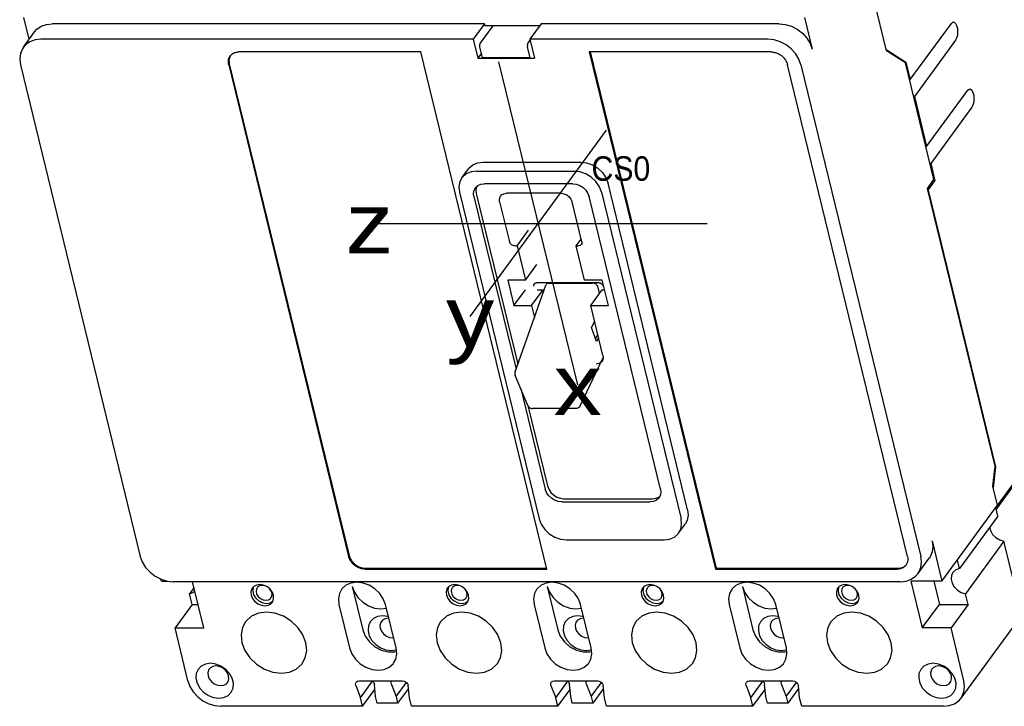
# Model space of a CAD drawing. Extents: x 0 to 34, y 0 to 22.
# Tile 3 of 5: x 23.3 to 29.6, y 12.7 to 17. Entities that reach past the tile are written whole.
import ezdxf
from ezdxf.enums import TextEntityAlignment as Align

# ---------------------------------------------------------------- set-up
doc = ezdxf.new("R2010")
doc.units = 0
doc.header["$LTSCALE"] = 1.87
doc.layers.get('0').update_dxf_attribs({"linetype": 'CONTINUOUS'})
doc.styles.add('TEXTSTYLE_0', font='txt', dxfattribs={"width": 0.8})

msp = doc.modelspace()

# ---------------------------------------------------------------- linework, layer by layer
at = {"color": 6, "linetype": 'CONTINUOUS'}
for p, q in [((28.8548, 16.8471), (28.6843, 17.5459)), ((23.3789, 16.9221), (23.3449, 17.0614)), ((28.3296, 17.0614), (28.3793, 16.8579)), ((26.2859, 17.0207), (23.5253, 17.0207)), ((26.2859, 17.0207), (26.2138, 16.9222)), ((26.2598, 16.8956), (26.3413, 17.0069)), ((26.2859, 17.0207), (26.2892, 17.0069)), ((26.6382, 17.0069), (26.2892, 17.0069)), ((26.6484, 17.0207), (26.5763, 16.9222)), ((28.1692, 17.0207), (26.6484, 17.0207)), ((29.0055, 16.6638), (29.2684, 17.0231)), ((23.3412, 16.8705), (23.4133, 16.969)), ((26.2138, 16.9222), (23.4532, 16.9222)), ((26.2138, 16.9222), (26.2436, 16.8001)), ((26.5763, 16.9222), (26.6061, 16.8001)), ((28.0971, 16.9222), (26.5763, 16.9222)), ((26.2746, 16.8027), (26.2573, 16.8737)), ((29.2949, 16.9148), (29.0319, 16.5556)), ((26.2674, 16.8326), (26.2436, 16.8001)), ((26.2436, 16.8001), (26.6061, 16.8001)), ((26.9631, 16.8115), (26.968, 16.8115)), ((28.9755, 16.7706), (28.8548, 16.8471)), ((23.3225, 16.7594), (24.0883, 13.621)), ((28.3072, 16.7594), (29.073, 13.621)), ((29.157, 16.0266), (28.9755, 16.7706)), ((28.9756, 16.7704), (28.9785, 16.7744)), ((24.6848, 16.6289), (24.6897, 16.6289)), ((29.0033, 16.6638), (29.0019, 16.662)), ((29.1097, 16.2369), (29.3726, 16.5961)), ((29.0345, 16.5288), (29.0374, 16.5329)), ((29.399, 16.4879), (29.1361, 16.1286)), ((29.0797, 16.3433), (29.0827, 16.3474)), ((29.1075, 16.2369), (29.1061, 16.2351)), ((26.2774, 16.1376), (26.901, 16.1376)), ((26.1424, 16.0372), (26.1845, 16.0947)), ((26.2353, 16.0801), (26.8589, 16.0801)), ((26.8497, 15.9987), (26.2842, 15.9987)), ((27.5839, 13.918), (27.0753, 16.0025)), ((29.1149, 15.9691), (29.157, 16.0266)), ((26.1269, 15.945), (26.6355, 13.8605)), ((26.2189, 15.9173), (26.4878, 14.8151)), ((26.2335, 15.9373), (26.4994, 14.8476)), ((26.7762, 15.9382), (26.4263, 15.9382)), ((27.4104, 14.0502), (26.9548, 15.9173)), ((27.0332, 15.945), (27.5418, 13.8605)), ((29.5474, 14.1964), (29.1149, 15.9691)), ((29.1224, 15.9384), (29.1239, 15.9405)), ((26.3833, 15.8845), (26.4456, 15.629)), ((26.9078, 15.629), (26.8455, 15.8845)), ((26.4947, 15.6022), (26.5679, 15.7022)), ((26.4802, 15.6022), (26.4947, 15.6022)), ((26.4947, 15.6022), (26.548, 15.3839)), ((26.8718, 15.6022), (26.9037, 15.6458)), ((26.8718, 15.6022), (26.8863, 15.6022)), ((26.925, 15.3839), (26.8718, 15.6022)), ((26.548, 15.3839), (26.6212, 15.4839)), ((26.548, 15.3839), (26.4347, 15.3839)), ((26.4347, 15.3839), (26.4744, 15.2211)), ((26.4819, 14.7986), (26.6792, 15.352)), ((26.6127, 15.3668), (26.6131, 15.3616)), ((27.0179, 15.3678), (26.6191, 15.3678)), ((26.6999, 15.3657), (26.9772, 15.3657)), ((27.0383, 15.3839), (26.925, 15.3839)), ((27.078, 15.2211), (27.0383, 15.3839)), ((26.4744, 15.2211), (26.5476, 15.3211)), ((26.5877, 15.2211), (26.6609, 15.3211)), ((26.623, 15.3211), (26.6609, 15.3211)), ((26.6609, 15.3211), (26.6639, 15.3089)), ((26.9647, 15.2211), (27.0379, 15.3211)), ((27.0216, 15.2988), (27.0123, 15.3371)), ((27.0379, 15.3211), (27.0519, 15.3211)), ((26.4744, 15.2211), (26.5877, 15.2211)), ((26.5877, 15.2211), (26.6059, 15.1464)), ((26.9647, 15.2211), (27.078, 15.2211)), ((27.0425, 14.9024), (26.9647, 15.2211)), ((26.9962, 15.0085), (27.0097, 15.0369)), ((30.3349, 14.9894), (29.5539, 13.9224)), ((29.562, 13.945), (30.3518, 15.024)), ((26.8977, 14.5819), (27.0435, 14.8893)), ((26.5638, 14.5832), (26.4826, 14.7762)), ((26.5176, 14.6929), (26.6745, 14.0502)), ((26.564, 14.5829), (26.6891, 14.0702)), ((26.8697, 14.5642), (26.5924, 14.5642)), ((29.5234, 14.3034), (29.5218, 14.3013)), ((29.5415, 14.1107), (29.5371, 14.1046)), ((29.5625, 13.9467), (29.5329, 14.068)), ((26.7795, 13.9688), (27.345, 13.9688)), ((26.7941, 13.9888), (27.3597, 13.9888)), ((27.3597, 13.9888), (27.3808, 13.9915)), ((29.2078, 13.4622), (29.5625, 13.9467)), ((29.5648, 13.878), (29.5516, 13.9319)), ((29.562, 13.945), (29.5612, 13.945)), ((29.5618, 13.9458), (29.562, 13.945)), ((25.3657, 13.8385), (25.3705, 13.8385)), ((29.5648, 13.878), (29.3195, 13.543)), ((27.5263, 13.7684), (27.5684, 13.8259)), ((26.8099, 13.7254), (27.4334, 13.7254)), ((27.7209, 13.7259), (27.716, 13.7259)), ((29.1451, 13.7195), (29.2078, 13.4622)), ((29.6039, 13.7176), (29.3587, 13.3826)), ((29.7031, 13.3111), (29.6039, 13.7176)), ((25.4152, 13.6354), (25.4201, 13.6354)), ((27.7381, 13.6354), (27.743, 13.6354)), ((29.0543, 13.5099), (29.1264, 13.6084)), ((29.3195, 13.543), (29.3064, 13.5969)), ((25.4803, 13.5566), (25.4686, 13.5566)), ((27.7622, 13.5566), (27.7573, 13.5566)), ((24.2231, 13.4622), (24.2202, 13.4745)), ((24.2231, 13.4622), (24.2596, 13.4622)), ((28.9423, 13.4581), (24.2984, 13.4581)), ((24.4943, 13.1643), (24.4226, 13.4581)), ((29.2078, 13.4622), (29.0093, 13.4622)), ((29.0093, 13.4622), (29.082, 13.1643)), ((29.1553, 13.4622), (29.1915, 13.3138)), ((24.4315, 13.4216), (24.403, 13.3826)), ((24.8116, 13.4265), (24.8091, 13.4218)), ((24.8511, 13.4406), (24.83, 13.4373)), ((24.8737, 13.4373), (24.8511, 13.4406)), ((24.8846, 13.4328), (24.8669, 13.4357)), ((24.89, 13.4302), (24.8846, 13.4328)), ((25.4412, 13.4283), (25.5088, 13.1512)), ((26.0577, 13.4265), (26.0552, 13.4218)), ((26.0972, 13.4406), (26.0762, 13.4373)), ((26.1199, 13.4373), (26.0972, 13.4406)), ((26.1308, 13.4328), (26.1131, 13.4357)), ((26.1362, 13.4302), (26.1308, 13.4328)), ((26.6874, 13.4283), (26.755, 13.1512)), ((27.3039, 13.4265), (27.3014, 13.4218)), ((27.3434, 13.4406), (27.3224, 13.4373)), ((27.3661, 13.4373), (27.3434, 13.4406)), ((27.377, 13.4328), (27.3592, 13.4357)), ((27.3824, 13.4302), (27.377, 13.4328)), ((27.9335, 13.4283), (28.0012, 13.1512)), ((28.5501, 13.4265), (28.5476, 13.4218)), ((28.5896, 13.4406), (28.5685, 13.4373)), ((28.6122, 13.4373), (28.5896, 13.4406)), ((28.6232, 13.4328), (28.6054, 13.4357)), ((28.6285, 13.4302), (28.6232, 13.4328)), ((24.4198, 13.3138), (24.403, 13.3826)), ((24.9182, 13.3246), (24.935, 13.3353)), ((24.9305, 13.327), (24.9344, 13.3333)), ((26.1644, 13.3246), (26.1811, 13.3353)), ((26.1766, 13.327), (26.1806, 13.3333)), ((27.4105, 13.3246), (27.4273, 13.3353)), ((27.4228, 13.327), (27.4268, 13.3333)), ((28.6567, 13.3246), (28.6735, 13.3353)), ((28.669, 13.327), (28.6729, 13.3333)), ((29.3755, 13.3138), (29.3587, 13.3826)), ((24.4198, 13.3138), (24.3103, 13.1643)), ((24.4198, 13.3138), (24.4578, 13.3138)), ((24.895, 13.3205), (24.9182, 13.3246)), ((25.357, 13.3133), (25.4246, 13.0362)), ((25.6245, 13.2863), (25.6598, 13.2908)), ((25.7219, 13.0362), (25.6543, 13.3133)), ((26.1412, 13.3205), (26.1644, 13.3246)), ((26.6032, 13.3133), (26.6708, 13.0362)), ((26.8707, 13.2863), (26.9059, 13.2908)), ((26.9681, 13.0362), (26.9005, 13.3133)), ((27.3873, 13.3205), (27.4105, 13.3246)), ((27.8494, 13.3133), (27.917, 13.0362)), ((28.1168, 13.2863), (28.1521, 13.2908)), ((28.2143, 13.0362), (28.1466, 13.3133)), ((28.6335, 13.3205), (28.6567, 13.3246)), ((29.082, 13.1643), (29.1915, 13.3138)), ((29.1915, 13.3138), (29.3755, 13.3138)), ((29.3755, 13.3138), (29.266, 13.1643)), ((25.6759, 13.2248), (25.6709, 13.2255)), ((26.9221, 13.2248), (26.9171, 13.2255)), ((28.1682, 13.2248), (28.1632, 13.2255)), ((24.3927, 12.8266), (24.3103, 13.1643)), ((24.3103, 13.1643), (24.4943, 13.1643)), ((29.266, 13.1643), (29.082, 13.1643)), ((29.3484, 12.8266), (29.266, 13.1643)), ((29.6844, 13.2), (29.3297, 12.7155)), ((25.7015, 13.0999), (25.7062, 13.1007)), ((26.9477, 13.0999), (26.9523, 13.1007)), ((28.1939, 13.0999), (28.1985, 13.1007)), ((25.4649, 12.7961), (25.4949, 12.7183)), ((25.4853, 12.8266), (25.7635, 12.8266)), ((25.4949, 12.7183), (25.5722, 12.8238)), ((25.5083, 12.6638), (25.5865, 12.7707)), ((25.5911, 12.7258), (25.5832, 12.8036)), ((25.6915, 12.8036), (25.7216, 12.7258)), ((25.6935, 12.8255), (25.6947, 12.8266)), ((25.7216, 12.7258), (25.7877, 12.8162)), ((25.8006, 12.7784), (25.7317, 12.6843)), ((25.8067, 12.7183), (25.7988, 12.7961)), ((26.7111, 12.7961), (26.7411, 12.7183)), ((26.7315, 12.8266), (27.0097, 12.8266)), ((26.7411, 12.7183), (26.8183, 12.8238)), ((26.7544, 12.6638), (26.8327, 12.7707)), ((26.8372, 12.7258), (26.8293, 12.8036)), ((26.9377, 12.8036), (26.9677, 12.7258)), ((26.9396, 12.8255), (26.9409, 12.8266)), ((26.9677, 12.7258), (27.0339, 12.8162)), ((27.0468, 12.7784), (26.9779, 12.6843)), ((27.0529, 12.7183), (27.045, 12.7961)), ((27.9572, 12.7961), (27.9873, 12.7183)), ((27.9776, 12.8266), (28.2559, 12.8266)), ((27.9873, 12.7183), (28.0645, 12.8238)), ((28.0006, 12.6638), (28.0788, 12.7707)), ((28.0834, 12.7258), (28.0755, 12.8036)), ((28.1839, 12.8036), (28.2139, 12.7258)), ((28.1858, 12.8255), (28.1871, 12.8266)), ((28.2139, 12.7258), (28.2801, 12.8162)), ((28.293, 12.7784), (28.2241, 12.6843)), ((28.2991, 12.7183), (28.2911, 12.7961)), ((25.5083, 12.6638), (25.4949, 12.7183)), ((25.6012, 12.6843), (25.5911, 12.7258)), ((25.7216, 12.7258), (25.7317, 12.6843)), ((25.82, 12.6638), (25.8067, 12.7183)), ((26.7544, 12.6638), (26.7411, 12.7183)), ((26.8474, 12.6843), (26.8372, 12.7258)), ((26.9677, 12.7258), (26.9779, 12.6843)), ((27.0662, 12.6638), (27.0529, 12.7183)), ((28.0006, 12.6638), (27.9873, 12.7183)), ((28.0936, 12.6843), (28.0834, 12.7258)), ((28.2139, 12.7258), (28.2241, 12.6843)), ((28.3124, 12.6638), (28.2991, 12.7183)), ((25.5083, 12.6638), (24.6029, 12.6638)), ((25.7317, 12.6843), (25.6012, 12.6843)), ((26.7544, 12.6638), (25.82, 12.6638)), ((26.9779, 12.6843), (26.8474, 12.6843)), ((28.0006, 12.6638), (27.0662, 12.6638)), ((28.2241, 12.6843), (28.0936, 12.6843)), ((29.2178, 12.6638), (28.3124, 12.6638))]:
    msp.add_line(p, q, dxfattribs=at)
at = {"color": 2, "linetype": 'CONTINUOUS'}
for p, q in [((26.5783, 16.8027), (26.5609, 16.8737)), ((26.5634, 16.8956), (26.5779, 16.9155)), ((28.8527, 16.8559), (28.978, 16.7764)), ((25.8793, 16.8408), (24.7183, 16.8408)), ((26.6848, 13.5395), (25.8793, 16.8408)), ((26.5783, 16.8027), (26.2746, 16.8027)), ((26.956, 16.8408), (27.7615, 13.5395)), ((28.1169, 16.8408), (26.956, 16.8408)), ((26.9608, 16.8408), (27.7651, 13.5445)), ((24.653, 16.7594), (25.4187, 13.621)), ((24.6566, 16.7644), (25.4224, 13.626)), ((26.8816, 14.7158), (26.3787, 16.7769)), ((28.9878, 13.621), (28.222, 16.7594)), ((28.978, 16.7764), (29.0055, 16.6638)), ((29.0055, 16.6638), (29.0015, 16.6638)), ((29.0319, 16.5556), (29.0279, 16.5556)), ((29.0319, 16.5556), (29.1097, 16.2369)), ((26.1946, 15.1513), (27.0657, 16.3413)), ((29.1097, 16.2369), (29.1057, 16.2369)), ((29.1361, 16.1286), (29.1321, 16.1286)), ((29.1361, 16.1286), (29.1629, 16.0187)), ((29.1194, 15.9592), (29.1629, 16.0187)), ((29.1194, 15.9592), (29.5506, 14.1916)), ((25.5516, 15.7463), (27.7086, 15.7463)), ((29.2513, 15.4101), (29.2528, 15.4122)), ((26.9887, 15.123), (26.9689, 15.0812)), ((27.0026, 14.9916), (26.9689, 15.0812)), ((27.0146, 15.0168), (27.0026, 14.9916)), ((29.5329, 14.068), (29.5474, 14.1964)), ((29.5506, 14.1916), (29.5355, 14.0575)), ((25.5238, 13.5395), (26.6848, 13.5395)), ((25.5275, 13.5445), (26.6836, 13.5445)), ((27.7615, 13.5395), (28.9224, 13.5395)), ((27.7651, 13.5445), (28.9261, 13.5445))]:
    msp.add_line(p, q, dxfattribs=at)
at = {"color": 6, "linetype": 'CONTINUOUS'}
for points in [[(23.4133, 16.969), (23.4275, 16.985), (23.4552, 17.0046), (23.4888, 17.0168), (23.5253, 17.0207)], [(28.1692, 17.0207), (28.2076, 17.0168), (28.2471, 17.0046), (28.2844, 16.985), (28.3172, 16.9596), (28.3452, 16.9286), (28.3664, 16.8937), (28.3793, 16.8579)], [(29.2684, 17.0231), (29.2771, 17.0305), (29.2817, 17.0315)], [(29.2817, 17.0315), (29.2862, 17.0305), (29.2949, 17.0231), (29.3019, 17.0091), (29.3065, 16.9903), (29.3081, 16.969), (29.3065, 16.9476), (29.3019, 16.9288), (29.2949, 16.9148)], [(23.4532, 16.9222), (23.4167, 16.9183), (23.3831, 16.9061), (23.3554, 16.8865), (23.3412, 16.8705)], [(28.3072, 16.7594), (28.2943, 16.7952), (28.2731, 16.8301), (28.2451, 16.8611), (28.2123, 16.8865), (28.175, 16.9061), (28.1355, 16.9183), (28.0971, 16.9222)], [(23.3412, 16.8705), (23.335, 16.8611), (23.3221, 16.8301), (23.3179, 16.7952), (23.3225, 16.7594)], [(26.2573, 16.8737), (26.2566, 16.8784), (26.2565, 16.8835), (26.257, 16.8882), (26.2582, 16.8925), (26.2598, 16.8956)], [(29.3726, 16.5961), (29.3812, 16.6036), (29.3858, 16.6045)], [(29.3858, 16.6045), (29.3904, 16.6036), (29.399, 16.5961), (29.4061, 16.5822), (29.4107, 16.5634), (29.4122, 16.542), (29.4107, 16.5206), (29.4061, 16.5018), (29.399, 16.4879)], [(26.1845, 16.0947), (26.1871, 16.098), (26.2111, 16.1195), (26.2424, 16.1331), (26.2774, 16.1376)], [(26.901, 16.1376), (26.9382, 16.1331), (26.9762, 16.1195), (27.0106, 16.098), (27.0399, 16.0701), (27.0622, 16.0371), (27.0753, 16.0025)], [(26.1424, 16.0372), (26.1294, 16.0126), (26.1232, 15.9796), (26.1269, 15.945)], [(26.2353, 16.0801), (26.2003, 16.0756), (26.169, 16.062), (26.145, 16.0405), (26.1424, 16.0372)], [(27.0332, 15.945), (27.0201, 15.9796), (26.9978, 16.0126), (26.9685, 16.0405), (26.9341, 16.062), (26.8961, 16.0756), (26.8589, 16.0801)], [(26.2189, 15.9173), (26.2166, 15.9381), (26.2203, 15.958), (26.2282, 15.9728)], [(26.2282, 15.9728), (26.2298, 15.9749), (26.2442, 15.9878)], [(26.2365, 15.9809), (26.235, 15.978), (26.2313, 15.9581), (26.2335, 15.9373)], [(26.2442, 15.9878), (26.2631, 15.996), (26.2842, 15.9987)], [(26.8497, 15.9987), (26.8722, 15.996), (26.895, 15.9878), (26.9158, 15.9749), (26.9334, 15.958), (26.9469, 15.9381), (26.9548, 15.9173)], [(26.3833, 15.8845), (26.3819, 15.901), (26.3863, 15.916), (26.3894, 15.9211)], [(26.3894, 15.9211), (26.3958, 15.9279), (26.4097, 15.9356), (26.4263, 15.9382)], [(26.7762, 15.9382), (26.7941, 15.9356), (26.8117, 15.9279), (26.827, 15.9161), (26.8387, 15.901), (26.8455, 15.8845)], [(26.4802, 15.6022), (26.469, 15.6042), (26.4585, 15.61), (26.4502, 15.6187), (26.4456, 15.629)], [(26.9047, 15.6107), (26.8965, 15.6042), (26.8863, 15.6022)], [(26.9078, 15.629), (26.9082, 15.6188), (26.9047, 15.6107)], [(26.6017, 15.3461), (26.6012, 15.3528), (26.603, 15.3589), (26.6042, 15.3609)], [(26.6042, 15.3609), (26.6068, 15.3636), (26.6124, 15.3667), (26.6191, 15.3678)], [(27.0179, 15.3678), (27.0251, 15.3667), (27.0323, 15.3636), (27.0384, 15.3589), (27.0431, 15.3528), (27.0458, 15.3461)], [(26.7795, 13.9688), (26.7571, 13.9715), (26.7343, 13.9797), (26.7135, 13.9926), (26.6958, 14.0094), (26.6824, 14.0293), (26.6745, 14.0502)], [(26.6891, 14.0702), (26.697, 14.0493), (26.7105, 14.0294), (26.7281, 14.0126), (26.7489, 13.9997), (26.7717, 13.9915), (26.7941, 13.9888)], [(27.4104, 14.0502), (27.4126, 14.0293), (27.4089, 14.0095), (27.401, 13.9946)], [(27.401, 13.9946), (27.3995, 13.9926), (27.385, 13.9797), (27.3662, 13.9715), (27.345, 13.9688)], [(27.3808, 13.9915), (27.3996, 13.9997), (27.4074, 14.0066)], [(27.5839, 13.918), (27.5877, 13.8835), (27.5815, 13.8504), (27.5684, 13.8258)], [(26.6355, 13.8605), (26.6487, 13.826), (26.671, 13.7929), (26.7002, 13.765), (26.7347, 13.7435), (26.7726, 13.7299), (26.8099, 13.7254)], [(27.5263, 13.7683), (27.5394, 13.7929), (27.5456, 13.826), (27.5418, 13.8605)], [(29.5125, 13.8066), (29.5177, 13.7852), (29.5317, 13.7611), (29.5521, 13.7406), (29.577, 13.7256), (29.6039, 13.7176)], [(27.4334, 13.7254), (27.4685, 13.7299), (27.4998, 13.7435), (27.5238, 13.765), (27.5263, 13.7683)], [(29.1451, 13.7195), (29.1496, 13.6837), (29.1454, 13.6488), (29.1326, 13.6178), (29.1264, 13.6084)], [(24.0883, 13.621), (24.1012, 13.5852), (24.1224, 13.5503), (24.1504, 13.5193), (24.1832, 13.4938), (24.2205, 13.4743), (24.26, 13.4621), (24.2984, 13.4581)], [(29.0543, 13.5099), (29.0605, 13.5193), (29.0733, 13.5503), (29.0775, 13.5852), (29.073, 13.621)], [(29.3195, 13.543), (29.2966, 13.535), (29.2778, 13.5183)], [(28.9423, 13.4581), (28.9788, 13.4621), (29.0123, 13.4743), (29.0401, 13.4938), (29.0543, 13.5099)], [(29.2778, 13.5183), (29.2686, 13.4995), (29.2664, 13.4754), (29.2725, 13.4502), (29.2865, 13.4261), (29.3069, 13.4056), (29.3318, 13.3906), (29.3587, 13.3826)], [(24.403, 13.3826), (24.4259, 13.3906), (24.4368, 13.4002)], [(24.8046, 13.4191), (24.8007, 13.4128), (24.7952, 13.3939), (24.7968, 13.373), (24.8054, 13.3522), (24.82, 13.3333), (24.8393, 13.3184), (24.8614, 13.3088), (24.884, 13.3055)], [(24.83, 13.4373), (24.8127, 13.4277), (24.8046, 13.4191)], [(24.8091, 13.4218), (24.806, 13.3998), (24.8118, 13.3763), (24.8255, 13.3543), (24.8457, 13.3363), (24.8698, 13.3246), (24.895, 13.3205)], [(24.8342, 13.4205), (24.8295, 13.4119), (24.8274, 13.3963), (24.8314, 13.3798), (24.8412, 13.3642), (24.8554, 13.3516), (24.8724, 13.3433), (24.8901, 13.3404)], [(24.8669, 13.4357), (24.8505, 13.4328), (24.8376, 13.4245), (24.8342, 13.4205)], [(24.9344, 13.3333), (24.9399, 13.3522), (24.9382, 13.373), (24.9297, 13.3939), (24.915, 13.4128), (24.8958, 13.4277), (24.8737, 13.4373)], [(24.9229, 13.3556), (24.9275, 13.3642), (24.9296, 13.3798), (24.9256, 13.3963), (24.9165, 13.4109)], [(25.3733, 13.4102), (25.3596, 13.3843), (25.3531, 13.35), (25.357, 13.3133)], [(25.471, 13.4553), (25.4337, 13.4505), (25.4013, 13.4363), (25.3761, 13.4137), (25.3733, 13.4102)], [(25.4412, 13.4283), (25.4552, 13.3915), (25.4784, 13.3573), (25.5092, 13.3279), (25.5455, 13.3053), (25.5848, 13.2911), (25.6245, 13.2863)], [(25.6543, 13.3133), (25.6403, 13.35), (25.6171, 13.3843), (25.5863, 13.4137), (25.55, 13.4363), (25.5107, 13.4505), (25.471, 13.4553)], [(26.0508, 13.4191), (26.0468, 13.4128), (26.0414, 13.3939), (26.043, 13.373), (26.0516, 13.3522), (26.0662, 13.3333), (26.0855, 13.3184), (26.1075, 13.3088), (26.1302, 13.3055)], [(26.0762, 13.4373), (26.0588, 13.4277), (26.0508, 13.4191)], [(26.0552, 13.4218), (26.0522, 13.3998), (26.0579, 13.3763), (26.0717, 13.3543), (26.0919, 13.3363), (26.116, 13.3246), (26.1412, 13.3205)], [(26.0803, 13.4205), (26.0757, 13.4119), (26.0736, 13.3963), (26.0776, 13.3798), (26.0873, 13.3642), (26.1016, 13.3516), (26.1186, 13.3433), (26.1363, 13.3404)], [(26.1131, 13.4357), (26.0967, 13.4328), (26.0837, 13.4245), (26.0803, 13.4205)], [(26.1806, 13.3333), (26.186, 13.3522), (26.1844, 13.373), (26.1758, 13.3939), (26.1612, 13.4128), (26.1419, 13.4277), (26.1199, 13.4373)], [(26.169, 13.3556), (26.1737, 13.3642), (26.1758, 13.3798), (26.1718, 13.3963), (26.1626, 13.4109)], [(26.6195, 13.4102), (26.6058, 13.3843), (26.5993, 13.35), (26.6032, 13.3133)], [(26.7172, 13.4553), (26.6799, 13.4505), (26.6475, 13.4363), (26.6222, 13.4137), (26.6195, 13.4102)], [(26.6874, 13.4283), (26.7014, 13.3915), (26.7246, 13.3573), (26.7554, 13.3279), (26.7917, 13.3053), (26.831, 13.2911), (26.8707, 13.2863)], [(26.9005, 13.3133), (26.8864, 13.35), (26.8632, 13.3843), (26.8324, 13.4137), (26.7961, 13.4363), (26.7568, 13.4505), (26.7172, 13.4553)], [(27.2969, 13.4191), (27.293, 13.4128), (27.2876, 13.3939), (27.2892, 13.373), (27.2977, 13.3522), (27.3124, 13.3333), (27.3317, 13.3184), (27.3537, 13.3088), (27.3764, 13.3055)], [(27.3224, 13.4373), (27.305, 13.4277), (27.2969, 13.4191)], [(27.3014, 13.4218), (27.2984, 13.3998), (27.3041, 13.3763), (27.3179, 13.3543), (27.338, 13.3363), (27.3622, 13.3246), (27.3873, 13.3205)], [(27.3265, 13.4205), (27.3219, 13.4119), (27.3198, 13.3963), (27.3238, 13.3798), (27.3335, 13.3642), (27.3477, 13.3516), (27.3647, 13.3433), (27.3825, 13.3404)], [(27.3592, 13.4357), (27.3429, 13.4328), (27.3299, 13.4245), (27.3265, 13.4205)], [(27.4268, 13.3333), (27.4322, 13.3522), (27.4306, 13.373), (27.422, 13.3939), (27.4074, 13.4128), (27.3881, 13.4277), (27.3661, 13.4373)], [(27.4152, 13.3556), (27.4198, 13.3642), (27.422, 13.3798), (27.4179, 13.3963), (27.4088, 13.4109)], [(27.8657, 13.4102), (27.852, 13.3843), (27.8455, 13.35), (27.8494, 13.3133)], [(27.9633, 13.4553), (27.9261, 13.4505), (27.8937, 13.4363), (27.8684, 13.4137), (27.8657, 13.4102)], [(27.9335, 13.4283), (27.9476, 13.3915), (27.9708, 13.3573), (28.0016, 13.3279), (28.0379, 13.3053), (28.0772, 13.2911), (28.1168, 13.2863)], [(28.1466, 13.3133), (28.1326, 13.35), (28.1094, 13.3843), (28.0786, 13.4137), (28.0423, 13.4363), (28.003, 13.4505), (27.9633, 13.4553)], [(28.5431, 13.4191), (28.5392, 13.4128), (28.5337, 13.3939), (28.5354, 13.373), (28.5439, 13.3522), (28.5586, 13.3333), (28.5778, 13.3184), (28.5999, 13.3088), (28.6225, 13.3055)], [(28.5685, 13.4373), (28.5512, 13.4277), (28.5431, 13.4191)], [(28.5476, 13.4218), (28.5446, 13.3998), (28.5503, 13.3763), (28.5641, 13.3543), (28.5842, 13.3363), (28.6083, 13.3246), (28.6335, 13.3205)], [(28.5727, 13.4205), (28.5681, 13.4119), (28.5659, 13.3963), (28.57, 13.3798), (28.5797, 13.3642), (28.5939, 13.3516), (28.6109, 13.3433), (28.6287, 13.3404)], [(28.6054, 13.4357), (28.5891, 13.4328), (28.5761, 13.4245), (28.5727, 13.4205)], [(28.6729, 13.3333), (28.6784, 13.3522), (28.6767, 13.373), (28.6682, 13.3939), (28.6536, 13.4128), (28.6343, 13.4277), (28.6122, 13.4373)], [(28.6614, 13.3556), (28.666, 13.3642), (28.6681, 13.3798), (28.6641, 13.3963), (28.655, 13.4109)], [(24.8901, 13.3404), (24.9065, 13.3433), (24.9195, 13.3516), (24.9229, 13.3556)], [(26.1363, 13.3404), (26.1527, 13.3433), (26.1656, 13.3516), (26.169, 13.3556)], [(27.3825, 13.3404), (27.3988, 13.3433), (27.4118, 13.3516), (27.4152, 13.3556)], [(28.6287, 13.3404), (28.645, 13.3433), (28.658, 13.3516), (28.6614, 13.3556)], [(24.884, 13.3055), (24.9051, 13.3088), (24.9224, 13.3184), (24.9305, 13.327)], [(26.1302, 13.3055), (26.1512, 13.3088), (26.1686, 13.3184), (26.1766, 13.327)], [(27.3764, 13.3055), (27.3974, 13.3088), (27.4148, 13.3184), (27.4228, 13.327)], [(28.6225, 13.3055), (28.6436, 13.3088), (28.6609, 13.3184), (28.669, 13.327)], [(24.894, 13.2648), (24.8428, 13.2582), (24.7984, 13.2387), (24.7637, 13.2077), (24.76, 13.2029)], [(25.123, 12.937), (25.1419, 12.9725), (25.1508, 13.0195), (25.1454, 13.0699), (25.1262, 13.1204), (25.0943, 13.1674), (25.0521, 13.2077), (25.0023, 13.2387), (24.9483, 13.2582), (24.894, 13.2648)], [(25.6353, 13.2419), (25.6035, 13.2374), (25.5766, 13.2242), (25.5565, 13.2034), (25.5451, 13.1767), (25.5432, 13.1462), (25.5509, 13.1145), (25.5677, 13.0841), (25.5922, 13.0574), (25.6223, 13.0366), (25.6558, 13.0234), (25.6897, 13.0189)], [(25.6709, 13.2255), (25.6513, 13.2224), (25.6352, 13.2135), (25.6277, 13.2056)], [(25.6732, 13.2358), (25.6693, 13.2374), (25.6353, 13.2419)], [(26.1401, 13.2648), (26.089, 13.2582), (26.0445, 13.2387), (26.0099, 13.2077), (26.0061, 13.2029)], [(26.3692, 12.937), (26.388, 12.9725), (26.3969, 13.0195), (26.3916, 13.0699), (26.3723, 13.1204), (26.3405, 13.1674), (26.2982, 13.2077), (26.2485, 13.2387), (26.1945, 13.2582), (26.1401, 13.2648)], [(26.8815, 13.2419), (26.8497, 13.2374), (26.8227, 13.2242), (26.8027, 13.2034), (26.7913, 13.1767), (26.7893, 13.1462), (26.7971, 13.1145), (26.8139, 13.0841), (26.8383, 13.0574), (26.8685, 13.0366), (26.9019, 13.0234), (26.9359, 13.0189)], [(26.9171, 13.2255), (26.8975, 13.2224), (26.8814, 13.2135), (26.8739, 13.2056)], [(26.9194, 13.2358), (26.9155, 13.2374), (26.8815, 13.2419)], [(27.3863, 13.2648), (27.3351, 13.2582), (27.2907, 13.2387), (27.256, 13.2077), (27.2523, 13.2029)], [(27.6154, 12.937), (27.6342, 12.9725), (27.6431, 13.0195), (27.6378, 13.0699), (27.6185, 13.1204), (27.5867, 13.1674), (27.5444, 13.2077), (27.4946, 13.2387), (27.4407, 13.2582), (27.3863, 13.2648)], [(28.1277, 13.2419), (28.0959, 13.2374), (28.0689, 13.2242), (28.0489, 13.2034), (28.0374, 13.1767), (28.0355, 13.1462), (28.0432, 13.1145), (28.06, 13.0841), (28.0845, 13.0574), (28.1147, 13.0366), (28.1481, 13.0234), (28.1821, 13.0189)], [(28.1632, 13.2255), (28.1437, 13.2224), (28.1275, 13.2135), (28.1201, 13.2056)], [(28.1655, 13.2358), (28.1616, 13.2374), (28.1277, 13.2419)], [(28.6325, 13.2648), (28.5813, 13.2582), (28.5369, 13.2387), (28.5022, 13.2077), (28.4985, 13.2029)], [(28.8615, 12.937), (28.8804, 12.9725), (28.8893, 13.0195), (28.8839, 13.0699), (28.8647, 13.1204), (28.8328, 13.1674), (28.7906, 13.2077), (28.7408, 13.2387), (28.6869, 13.2582), (28.6325, 13.2648)], [(24.76, 13.2029), (24.7411, 13.1674), (24.7322, 13.1204), (24.7376, 13.0699), (24.7568, 13.0195), (24.7887, 12.9725), (24.8309, 12.9322), (24.8807, 12.9012), (24.9346, 12.8817), (24.989, 12.8751)], [(25.5088, 13.1512), (25.5246, 13.1111), (25.5512, 13.0744), (25.5863, 13.0438), (25.6272, 13.022), (25.6706, 13.0106), (25.7129, 13.0106), (25.7243, 13.014)], [(25.6277, 13.2056), (25.624, 13.1996), (25.619, 13.1821), (25.6205, 13.1627), (25.6285, 13.1433), (25.6421, 13.1258), (25.66, 13.1119), (25.6805, 13.103), (25.7015, 13.0999)], [(26.0061, 13.2029), (25.9873, 13.1674), (25.9784, 13.1204), (25.9837, 13.0699), (26.003, 13.0195), (26.0348, 12.9725), (26.0771, 12.9322), (26.1269, 12.9012), (26.1808, 12.8817), (26.2352, 12.8751)], [(26.755, 13.1512), (26.7708, 13.1111), (26.7973, 13.0744), (26.8325, 13.0438), (26.8734, 13.022), (26.9168, 13.0106), (26.9591, 13.0106), (26.9704, 13.014)], [(26.8739, 13.2056), (26.8702, 13.1996), (26.8652, 13.1821), (26.8667, 13.1627), (26.8746, 13.1433), (26.8882, 13.1258), (26.9062, 13.1119), (26.9266, 13.103), (26.9477, 13.0999)], [(27.2523, 13.2029), (27.2335, 13.1674), (27.2246, 13.1204), (27.2299, 13.0699), (27.2492, 13.0195), (27.281, 12.9725), (27.3233, 12.9322), (27.3731, 12.9012), (27.427, 12.8817), (27.4814, 12.8751)], [(28.0012, 13.1512), (28.017, 13.1111), (28.0435, 13.0744), (28.0787, 13.0438), (28.1196, 13.022), (28.163, 13.0106), (28.2053, 13.0106), (28.2166, 13.014)], [(28.1201, 13.2056), (28.1164, 13.1996), (28.1113, 13.1821), (28.1128, 13.1627), (28.1208, 13.1433), (28.1344, 13.1258), (28.1523, 13.1119), (28.1728, 13.103), (28.1939, 13.0999)], [(28.4985, 13.2029), (28.4796, 13.1674), (28.4707, 13.1204), (28.4761, 13.0699), (28.4953, 13.0195), (28.5272, 12.9725), (28.5694, 12.9322), (28.6192, 12.9012), (28.6732, 12.8817), (28.7276, 12.8751)], [(25.4246, 13.0362), (25.4387, 12.9994), (25.4619, 12.9651), (25.4927, 12.9357), (25.529, 12.9132), (25.5683, 12.899), (25.6079, 12.8941), (25.6452, 12.899), (25.6776, 12.9132), (25.7029, 12.9357), (25.7056, 12.9393)], [(25.6897, 13.0189), (25.7215, 13.0234), (25.7232, 13.0242)], [(25.7056, 12.9393), (25.7193, 12.9651), (25.7258, 12.9994), (25.7219, 13.0362)], [(26.6708, 13.0362), (26.6848, 12.9994), (26.7081, 12.9651), (26.7389, 12.9357), (26.7751, 12.9132), (26.8145, 12.899), (26.8541, 12.8941), (26.8914, 12.899), (26.9238, 12.9132), (26.9491, 12.9357), (26.9518, 12.9393)], [(26.9359, 13.0189), (26.9677, 13.0234), (26.9694, 13.0242)], [(26.9518, 12.9393), (26.9655, 12.9651), (26.972, 12.9994), (26.9681, 13.0362)], [(27.917, 13.0362), (27.931, 12.9994), (27.9542, 12.9651), (27.985, 12.9357), (28.0213, 12.9132), (28.0606, 12.899), (28.1003, 12.8941), (28.1376, 12.899), (28.17, 12.9132), (28.1952, 12.9357), (28.1979, 12.9393)], [(28.1821, 13.0189), (28.2139, 13.0234), (28.2155, 13.0242)], [(28.1979, 12.9393), (28.2117, 12.9651), (28.2182, 12.9994), (28.2143, 13.0362)], [(24.5359, 12.9381), (24.5041, 12.9336), (24.4772, 12.9204), (24.4571, 12.8996), (24.4457, 12.8729), (24.4438, 12.8425), (24.4515, 12.8107), (24.4683, 12.7803), (24.4928, 12.7536), (24.5229, 12.7328), (24.5564, 12.7196), (24.5903, 12.7151)], [(24.5283, 12.9018), (24.5246, 12.8958), (24.5196, 12.8783), (24.5211, 12.8589), (24.5291, 12.8395), (24.5427, 12.822), (24.5606, 12.8081), (24.5811, 12.7992), (24.6021, 12.7962)], [(24.5715, 12.9217), (24.5519, 12.9187), (24.5358, 12.9097), (24.5283, 12.9018)], [(24.5903, 12.7151), (24.6221, 12.7196), (24.6491, 12.7328), (24.6691, 12.7536), (24.6806, 12.7803), (24.6825, 12.8107), (24.6748, 12.8425), (24.658, 12.8729), (24.6335, 12.8996), (24.6033, 12.9204), (24.5699, 12.9336), (24.5359, 12.9381)], [(24.6453, 12.8161), (24.649, 12.822), (24.654, 12.8395), (24.6525, 12.8589), (24.6446, 12.8783), (24.631, 12.8958), (24.613, 12.9097), (24.5925, 12.9187), (24.5715, 12.9217)], [(24.989, 12.8751), (25.0402, 12.8817), (25.0846, 12.9012), (25.1193, 12.9322), (25.123, 12.937)], [(26.2352, 12.8751), (26.2864, 12.8817), (26.3308, 12.9012), (26.3655, 12.9322), (26.3692, 12.937)], [(27.4814, 12.8751), (27.5325, 12.8817), (27.577, 12.9012), (27.6117, 12.9322), (27.6154, 12.937)], [(28.7276, 12.8751), (28.7787, 12.8817), (28.8231, 12.9012), (28.8578, 12.9322), (28.8615, 12.937)], [(29.1517, 12.9381), (29.12, 12.9336), (29.093, 12.9204), (29.0729, 12.8996), (29.0615, 12.8729), (29.0596, 12.8425), (29.0673, 12.8107), (29.0841, 12.7803), (29.1086, 12.7536), (29.1388, 12.7328), (29.1722, 12.7196), (29.2062, 12.7151)], [(29.1441, 12.9018), (29.1405, 12.8958), (29.1354, 12.8783), (29.1369, 12.8589), (29.1449, 12.8395), (29.1585, 12.822), (29.1764, 12.8081), (29.1969, 12.7992), (29.218, 12.7962)], [(29.1873, 12.9217), (29.1678, 12.9187), (29.1516, 12.9097), (29.1441, 12.9018)], [(29.2062, 12.7151), (29.2379, 12.7196), (29.2649, 12.7328), (29.285, 12.7536), (29.2964, 12.7803), (29.2983, 12.8107), (29.2906, 12.8425), (29.2738, 12.8729), (29.2493, 12.8996), (29.2192, 12.9204), (29.1857, 12.9336), (29.1517, 12.9381)], [(29.2611, 12.8161), (29.2648, 12.822), (29.2699, 12.8395), (29.2683, 12.8589), (29.2604, 12.8783), (29.2468, 12.8958), (29.2289, 12.9097), (29.2084, 12.9187), (29.1873, 12.9217)], [(24.3927, 12.8266), (24.4056, 12.7908), (24.4269, 12.7559), (24.4549, 12.7248), (24.4877, 12.6994), (24.525, 12.6799), (24.5644, 12.6678), (24.6029, 12.6638)], [(24.6021, 12.7962), (24.6217, 12.7992), (24.6378, 12.8081), (24.6453, 12.8161)], [(25.4649, 12.7961), (25.463, 12.8052), (25.4644, 12.8137), (25.4668, 12.818)], [(25.4668, 12.818), (25.469, 12.8206), (25.4762, 12.825), (25.4853, 12.8266)], [(25.5685, 12.8266), (25.5713, 12.8249), (25.5795, 12.8149), (25.5832, 12.8036)], [(25.6915, 12.8036), (25.6897, 12.8149), (25.6935, 12.8255)], [(25.7635, 12.8266), (25.7733, 12.825), (25.7827, 12.8206), (25.7906, 12.8137), (25.7962, 12.8053), (25.7988, 12.7961)], [(26.7111, 12.7961), (26.7092, 12.8052), (26.7106, 12.8137), (26.713, 12.818)], [(26.713, 12.818), (26.7152, 12.8206), (26.7224, 12.825), (26.7315, 12.8266)], [(26.8147, 12.8266), (26.8175, 12.8249), (26.8256, 12.8149), (26.8293, 12.8036)], [(26.9377, 12.8036), (26.9359, 12.8149), (26.9396, 12.8255)], [(27.0097, 12.8266), (27.0196, 12.825), (27.0291, 12.8204), (27.037, 12.8135), (27.0425, 12.8051), (27.045, 12.7961)], [(27.9572, 12.7961), (27.9554, 12.8052), (27.9568, 12.8137), (27.9592, 12.818)], [(27.9592, 12.818), (27.9614, 12.8206), (27.9686, 12.825), (27.9776, 12.8266)], [(28.0608, 12.8266), (28.0636, 12.8249), (28.0718, 12.8149), (28.0755, 12.8036)], [(28.1839, 12.8036), (28.182, 12.8149), (28.1858, 12.8255)], [(28.2559, 12.8266), (28.2657, 12.825), (28.2751, 12.8206), (28.283, 12.8137), (28.2886, 12.8053), (28.2911, 12.7961)], [(29.218, 12.7962), (29.2375, 12.7992), (29.2537, 12.8081), (29.2611, 12.8161)], [(29.3298, 12.7155), (29.3359, 12.7248), (29.3488, 12.7559), (29.353, 12.7908), (29.3484, 12.8266)], [(29.2178, 12.6638), (29.2542, 12.6678), (29.2878, 12.6799), (29.3155, 12.6994), (29.3298, 12.7155)]]:
    msp.add_lwpolyline(points, dxfattribs=at)
at = {"color": 2, "linetype": 'CONTINUOUS'}
for points, knots in [([(26.5634, 16.8956), (26.5627, 16.8947), (26.5615, 16.8922), (26.5605, 16.8881), (26.56, 16.8834), (26.5601, 16.8785), (26.5606, 16.8753), (26.5609, 16.8737)], [0, 0, 0, 0, 0.157305, 0.352621, 0.566084, 0.790364, 1, 1, 1, 1]), ([(24.652, 16.7639), (24.651, 16.7693), (24.65, 16.7816), (24.6533, 16.8002), (24.663, 16.8177), (24.6781, 16.831), (24.6972, 16.8392), (24.7112, 16.8408), (24.7183, 16.8408)], [0, 0, 0, 0, 0.139819, 0.312375, 0.477094, 0.642873, 0.818258, 1, 1, 1, 1]), ([(24.6651, 16.8188), (24.6622, 16.8146), (24.6567, 16.8039), (24.6533, 16.785), (24.655, 16.7712), (24.6566, 16.7644)], [0, 0, 0, 0, 0.271976, 0.629566, 1, 1, 1, 1]), ([(28.1169, 16.8408), (28.1245, 16.8408), (28.1401, 16.8389), (28.1626, 16.8307), (28.1835, 16.8177), (28.2012, 16.8008), (28.2146, 16.7812), (28.2202, 16.7666), (28.222, 16.7594)], [0, 0, 0, 0, 0.159234, 0.329786, 0.502114, 0.674004, 0.843226, 1, 1, 1, 1]), ([(27.0425, 14.9024), (27.0438, 14.897), (27.0448, 14.8861), (27.0405, 14.8705), (27.0304, 14.858), (27.016, 14.8503), (27.005, 14.8487), (26.9994, 14.8487)], [0, 0, 0, 0, 0.206985, 0.402096, 0.591708, 0.789658, 1, 1, 1, 1]), ([(25.5238, 13.5395), (25.5163, 13.5395), (25.5006, 13.5415), (25.4781, 13.5497), (25.4573, 13.5627), (25.4395, 13.5796), (25.4261, 13.5992), (25.4205, 13.6137), (25.4187, 13.621)], [0, 0, 0, 0, 0.159234, 0.329786, 0.502114, 0.674004, 0.843226, 1, 1, 1, 1]), ([(25.4224, 13.626), (25.4242, 13.6187), (25.4298, 13.6042), (25.4432, 13.5846), (25.4609, 13.5677), (25.4818, 13.5547), (25.5043, 13.5465), (25.5199, 13.5445), (25.5275, 13.5445)], [0, 0, 0, 0, 0.156774, 0.325996, 0.497886, 0.670214, 0.840766, 1, 1, 1, 1]), ([(28.9878, 13.621), (28.9894, 13.6142), (28.9911, 13.6004), (28.9874, 13.5802), (28.9777, 13.5627), (28.9627, 13.5493), (28.9436, 13.5412), (28.9295, 13.5395), (28.9224, 13.5395)], [0, 0, 0, 0, 0.172055, 0.338144, 0.49669, 0.656256, 0.825069, 1, 1, 1, 1]), ([(28.9261, 13.5445), (28.9332, 13.5445), (28.9472, 13.5462), (28.9656, 13.554), (28.9753, 13.5623), (28.9791, 13.5666)], [0, 0, 0, 0, 0.361085, 0.709541, 1, 1, 1, 1])]:
    msp.add_open_spline(points, degree=3, knots=knots, dxfattribs=at)
msp.add_open_spline([(24.653, 16.7594), (24.6526, 16.7609), (24.6523, 16.7624), (24.652, 16.7639)], degree=3, dxfattribs=at)
at = {"color": 6, "linetype": 'CONTINUOUS'}
for points, knots in [([(26.6792, 15.352), (26.68, 15.354), (26.682, 15.3579), (26.6869, 15.3624), (26.6931, 15.3651), (26.6976, 15.3657), (26.6999, 15.3657)], [0, 0, 0, 0, 0.245317, 0.49101, 0.739702, 1, 1, 1, 1]), ([(27.0123, 15.3371), (27.0116, 15.3398), (27.0096, 15.345), (27.0049, 15.352), (26.9989, 15.3578), (26.992, 15.3623), (26.9847, 15.365), (26.9797, 15.3657), (26.9772, 15.3657)], [0, 0, 0, 0, 0.169127, 0.343781, 0.518343, 0.687798, 0.848795, 1, 1, 1, 1]), ([(26.4803, 14.7918), (26.4802, 14.7907), (26.4801, 14.7885), (26.4802, 14.7863), (26.4803, 14.7853)], [0, 0, 0, 0, 0.516412, 1, 1, 1, 1]), ([(26.4819, 14.7986), (26.4815, 14.7975), (26.4809, 14.7953), (26.4805, 14.793), (26.4803, 14.7918)], [0, 0, 0, 0, 0.501138, 1, 1, 1, 1]), ([(26.4803, 14.7853), (26.4804, 14.7842), (26.4806, 14.7823), (26.4814, 14.7792), (26.4821, 14.7772), (26.4826, 14.7762)], [0, 0, 0, 0, 0.325001, 0.63684, 1, 1, 1, 1]), ([(26.5638, 14.5832), (26.5638, 14.5832), (26.5645, 14.5817), (26.566, 14.5786), (26.5692, 14.5744), (26.5735, 14.5704), (26.579, 14.567), (26.5849, 14.5649), (26.5894, 14.5643), (26.5919, 14.5642), (26.5924, 14.5642)], [0, 0, 0, 0, 0.002089, 0.135889, 0.280043, 0.43938, 0.621509, 0.801032, 0.955307, 1, 1, 1, 1]), ([(26.8977, 14.5819), (26.8975, 14.5814), (26.8964, 14.5792), (26.894, 14.5757), (26.8902, 14.5717), (26.8856, 14.5684), (26.88, 14.5658), (26.8746, 14.5645), (26.8711, 14.5642), (26.8697, 14.5642)], [0, 0, 0, 0, 0.053728, 0.207068, 0.361434, 0.524764, 0.698737, 0.886256, 1, 1, 1, 1])]:
    msp.add_open_spline(points, degree=3, knots=knots, dxfattribs=at)

# ---------------------------------------------------------------- texts
at = {"color": 7, "linetype": 'CONTINUOUS', "style": 'TEXTSTYLE_0'}
for s, height, p, p2 in [('CS0', 0.15625, (26.9701, 16.0183), (27.3451, 16.0183)), ('z', 0.3842, (25.3979, 15.5542), (25.7053, 15.5542)), ('y', 0.3842, (26.0409, 14.9592), (26.3483, 14.9592)), ('x', 0.3842, (26.7279, 14.5237), (27.0353, 14.5237))]:
    msp.add_text(s, height=height, dxfattribs=at).set_placement(p, p2, align=Align.FIT)

doc.saveas('drawing.dxf')
